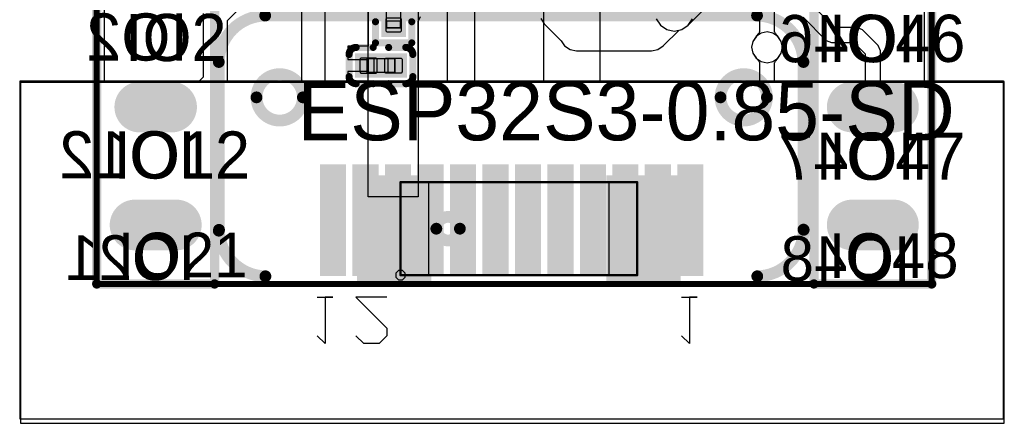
# Model space of a CAD drawing. Header units: millimetres. Extents: x 2.67 to 3.5, y 2 to 3.
# Tile 1 of 24: x 2.67 to 3.5, y 2 to 2.34. Entities that reach past the tile are written whole.
import ezdxf

# ---------------------------------------------------------------- set-up
doc = ezdxf.new("R2010")
doc.units = ezdxf.units.MM
doc.header["$MEASUREMENT"] = 0
for name, color, linetype in [('BottomLayer', 5, 'Continuous'), ('BottomOverlay', 54, 'Continuous'), ('BottomPaste', 16, 'Continuous'), ('BottomSolder', 6, 'Continuous'), ('ConnectLayer', 7, 'Continuous'), ('KeepOutLayer', 6, 'Continuous'), ('Mechanical15', 56, 'Continuous'), ('Mechanical4', 56, 'Continuous'), ('Mechanical5', 56, 'Continuous'), ('MidLayer1', 16, 'Continuous'), ('MidLayer2', 76, 'Continuous'), ('MultiLayer', 9, 'Continuous'), ('PadHoleLayer', 156, 'Continuous'), ('TopLayer', 1, 'Continuous'), ('TopOverlay', 2, 'Continuous'), ('TopPaste', 8, 'Continuous'), ('TopSolder', 216, 'Continuous')]:
    doc.layers.add(name, color=color, linetype=linetype)

# ---------------------------------------------------------------- blocks, each defined once
blk = doc.blocks.new('SIP6_B_11')
at = {"layer": 'BottomLayer', "const_width": 0.035}
for points in [[(0.0175, 0.1), (-0.0175, 0.1)], [(0.0175, 0), (-0.0175, 0)]]:
    blk.add_lwpolyline(points, dxfattribs=at)
at = {"layer": 'BottomLayer', "const_width": 0.0175}
for points in [[(-0.02625, 0.1, 1), (-0.00875, 0.1, 1)], [(0.00875, 0.1, 1), (0.02625, 0.1, 1)], [(-0.02625, 0, 1), (-0.00875, 0, 1)], [(0.00875, 0, 1), (0.02625, 0, 1)]]:
    blk.add_lwpolyline(points, format="xyb", close=True, dxfattribs=at)
at = {"layer": 'BottomSolder', "const_width": 0.043}
for points in [[(0.0175, 0.1), (-0.0175, 0.1)], [(0.0175, 0), (-0.0175, 0)]]:
    blk.add_lwpolyline(points, dxfattribs=at)
at = {"layer": 'BottomSolder', "const_width": 0.0215}
for points in [[(-0.02825, 0.1, 1), (-0.00675, 0.1, 1)], [(0.00675, 0.1, 1), (0.02825, 0.1, 1)], [(-0.02825, 0, 1), (-0.00675, 0, 1)], [(0.00675, 0, 1), (0.02825, 0, 1)]]:
    blk.add_lwpolyline(points, format="xyb", close=True, dxfattribs=at)
at = {"layer": 'MidLayer1', "const_width": 0.035}
for points in [[(0.0175, 0.1), (-0.0175, 0.1)], [(0.0175, 0), (-0.0175, 0)]]:
    blk.add_lwpolyline(points, dxfattribs=at)
at = {"layer": 'MidLayer1', "const_width": 0.0175}
for points in [[(-0.02625, 0.1, 1), (-0.00875, 0.1, 1)], [(0.00875, 0.1, 1), (0.02625, 0.1, 1)], [(-0.02625, 0, 1), (-0.00875, 0, 1)], [(0.00875, 0, 1), (0.02625, 0, 1)]]:
    blk.add_lwpolyline(points, format="xyb", close=True, dxfattribs=at)
at = {"layer": 'MidLayer2', "const_width": 0.035}
for points in [[(0.0175, 0.1), (-0.0175, 0.1)], [(0.0175, 0), (-0.0175, 0)]]:
    blk.add_lwpolyline(points, dxfattribs=at)
at = {"layer": 'MidLayer2', "const_width": 0.0175}
for points in [[(-0.02625, 0.1, 1), (-0.00875, 0.1, 1)], [(0.00875, 0.1, 1), (0.02625, 0.1, 1)], [(-0.02625, 0, 1), (-0.00875, 0, 1)], [(0.00875, 0, 1), (0.02625, 0, 1)]]:
    blk.add_lwpolyline(points, format="xyb", close=True, dxfattribs=at)
at = {"layer": 'MultiLayer', "const_width": 0.035}
for points in [[(0.0175, 0.1), (-0.0175, 0.1)], [(0.0175, 0), (-0.0175, 0)]]:
    blk.add_lwpolyline(points, dxfattribs=at)
at = {"layer": 'MultiLayer', "const_width": 0.0175}
for points in [[(-0.02625, 0.1, 1), (-0.00875, 0.1, 1)], [(0.00875, 0.1, 1), (0.02625, 0.1, 1)], [(-0.02625, 0, 1), (-0.00875, 0, 1)], [(0.00875, 0, 1), (0.02625, 0, 1)]]:
    blk.add_lwpolyline(points, format="xyb", close=True, dxfattribs=at)
at = {"layer": 'PadHoleLayer', "const_width": 0.0175}
for points in [[(-0.00875, 0.1, 1), (0.00875, 0.1, 1)], [(-0.00875, 0, 1), (0.00875, 0, 1)]]:
    blk.add_lwpolyline(points, format="xyb", close=True, dxfattribs=at)
at = {"layer": 'TopLayer', "const_width": 0.035}
for points in [[(0.0175, 0.1), (-0.0175, 0.1)], [(0.0175, 0), (-0.0175, 0)]]:
    blk.add_lwpolyline(points, dxfattribs=at)
at = {"layer": 'TopLayer', "const_width": 0.0175}
for points in [[(-0.02625, 0.1, 1), (-0.00875, 0.1, 1)], [(0.00875, 0.1, 1), (0.02625, 0.1, 1)], [(-0.02625, 0, 1), (-0.00875, 0, 1)], [(0.00875, 0, 1), (0.02625, 0, 1)]]:
    blk.add_lwpolyline(points, format="xyb", close=True, dxfattribs=at)
at = {"layer": 'TopOverlay', "const_width": 0.00787}
for points in [[(-0.05, -0.05), (-0.05, 0.55)], [(0.05, -0.05), (0.05, 0.55)], [(-0.05, -0.05), (0.05, -0.05)]]:
    blk.add_lwpolyline(points, dxfattribs=at)
at = {"layer": 'TopOverlay', "const_width": 0.00394}
for points in [[(-0.05197, -0.05, 1), (-0.04803, -0.05, 1)], [(-0.05197, -0.05, 1), (-0.04803, -0.05, 1)], [(0.04803, -0.05, 1), (0.05197, -0.05, 1)], [(0.04803, -0.05, 1), (0.05197, -0.05, 1)]]:
    blk.add_lwpolyline(points, format="xyb", close=True, dxfattribs=at)
at = {"layer": 'TopSolder', "const_width": 0.043}
for points in [[(0.0175, 0.1), (-0.0175, 0.1)], [(0.0175, 0), (-0.0175, 0)]]:
    blk.add_lwpolyline(points, dxfattribs=at)
at = {"layer": 'TopSolder', "const_width": 0.0215}
for points in [[(-0.02825, 0.1, 1), (-0.00675, 0.1, 1)], [(0.00675, 0.1, 1), (0.02825, 0.1, 1)], [(-0.02825, 0, 1), (-0.00675, 0, 1)], [(0.00675, 0, 1), (0.02825, 0, 1)]]:
    blk.add_lwpolyline(points, format="xyb", close=True, dxfattribs=at)
blk = doc.blocks.new('C0201_12')
at = {"layer": 'Mechanical4'}
for p, q in [((-0.01196, 0.00521), (0.01166, 0.00521)), ((-0.01196, -0.0066), (-0.01196, 0.00521)), ((0.01166, 0.00521), (0.01166, -0.0066)), ((0.01166, -0.0066), (-0.01196, -0.0066))]:
    blk.add_line(p, q, dxfattribs=at)
at = {"layer": 'Mechanical5'}
for p, q in [((-0.00606, 0.00521), (-0.01196, 0.00521)), ((-0.01196, 0.00521), (-0.01196, -0.0066)), ((-0.00606, -0.0066), (-0.00606, 0.00521)), ((0.00576, 0.00521), (0.01166, 0.00521)), ((0.00576, -0.0066), (0.00576, 0.00521)), ((0.01166, 0.00521), (0.01166, -0.0066)), ((-0.01196, -0.0066), (-0.00606, -0.0066)), ((0.01166, -0.0066), (0.00576, -0.0066))]:
    blk.add_line(p, q, dxfattribs=at)
at = {"layer": 'TopLayer'}
for points in [[(-0.0182, -0.00707), (-0.00369, -0.00707), (-0.0182, 0.00569), (-0.00369, 0.00569)], [(0.00339, -0.00707), (0.0179, -0.00707), (0.00339, 0.00569), (0.0179, 0.00569)]]:
    blk.add_solid(points, dxfattribs=at)
at = {"layer": 'TopOverlay', "const_width": 0.006}
for points in [[(-0.0272, 0.00869, -0.414214), (-0.0212, 0.01469)], [(0.0209, 0.01469, -0.414214), (0.0269, 0.00869)], [(-0.0212, -0.01607, -0.414214), (-0.0272, -0.01007)], [(0.0269, -0.01007, -0.414214), (0.0209, -0.01607)]]:
    blk.add_lwpolyline(points, format="xyb", dxfattribs=at)
for points in [[(-0.00669, 0.01469), (-0.0212, 0.01469)], [(0.0209, 0.01469), (0.00639, 0.01469)], [(-0.0272, 0.00869), (-0.0272, -0.01007)], [(0.0269, 0.00869), (0.0269, -0.01007)], [(-0.00669, -0.01607), (-0.0212, -0.01607)], [(0.0209, -0.01607), (0.00639, -0.01607)]]:
    blk.add_lwpolyline(points, dxfattribs=at)
at = {"layer": 'TopOverlay', "const_width": 0.003}
for points in [[(-0.0227, 0.01469, 1), (-0.0197, 0.01469, 1)], [(-0.0227, 0.01469, 1), (-0.0197, 0.01469, 1)], [(-0.00819, 0.01469, 1), (-0.00519, 0.01469, 1)], [(0.00489, 0.01469, 1), (0.00789, 0.01469, 1)], [(0.0194, 0.01469, 1), (0.0224, 0.01469, 1)], [(0.0194, 0.01469, 1), (0.0224, 0.01469, 1)], [(-0.0287, 0.00869, 1), (-0.0257, 0.00869, 1)], [(-0.0287, 0.00869, 1), (-0.0257, 0.00869, 1)], [(0.0254, 0.00869, 1), (0.0284, 0.00869, 1)], [(0.0254, 0.00869, 1), (0.0284, 0.00869, 1)], [(-0.0287, -0.01007, 1), (-0.0257, -0.01007, 1)], [(-0.0287, -0.01007, 1), (-0.0257, -0.01007, 1)], [(0.0254, -0.01007, 1), (0.0284, -0.01007, 1)], [(0.0254, -0.01007, 1), (0.0284, -0.01007, 1)], [(-0.0227, -0.01607, 1), (-0.0197, -0.01607, 1)], [(-0.0227, -0.01607, 1), (-0.0197, -0.01607, 1)], [(-0.00819, -0.01607, 1), (-0.00519, -0.01607, 1)], [(0.00489, -0.01607, 1), (0.00789, -0.01607, 1)], [(0.0194, -0.01607, 1), (0.0224, -0.01607, 1)], [(0.0194, -0.01607, 1), (0.0224, -0.01607, 1)]]:
    blk.add_lwpolyline(points, format="xyb", close=True, dxfattribs=at)
at = {"layer": 'TopPaste'}
for p, q in [((-0.0182, 0.00474), (-0.01725, 0.00569)), ((-0.0182, -0.00612), (-0.0182, 0.00474)), ((-0.01725, 0.00569), (-0.00428, 0.00569)), ((-0.00428, 0.00569), (-0.00334, 0.00474)), ((-0.00334, 0.00474), (-0.00334, -0.00612)), ((0.00398, 0.00569), (0.00304, 0.00474)), ((0.00304, 0.00474), (0.00304, -0.00612)), ((0.01695, 0.00569), (0.00398, 0.00569)), ((0.0179, 0.00474), (0.01695, 0.00569)), ((0.0179, -0.00612), (0.0179, 0.00474)), ((-0.01725, -0.00707), (-0.0182, -0.00612)), ((-0.00428, -0.00707), (-0.01725, -0.00707)), ((-0.00334, -0.00612), (-0.00428, -0.00707)), ((0.00304, -0.00612), (0.00398, -0.00707)), ((0.00398, -0.00707), (0.01695, -0.00707)), ((0.01695, -0.00707), (0.0179, -0.00612))]:
    blk.add_line(p, q, dxfattribs=at)
for points in [[(-0.0182, -0.00707), (-0.00369, -0.00707), (-0.0182, 0.00569), (-0.00369, 0.00569)], [(0.00339, -0.00707), (0.0179, -0.00707), (0.00339, 0.00569), (0.0179, 0.00569)]]:
    blk.add_solid(points, dxfattribs=at)
at = {"layer": 'TopSolder'}
for points in [[(-0.0222, -0.01107), (0.00031, -0.01107), (-0.0222, 0.00969), (0.00031, 0.00969)], [(-0.00061, -0.01107), (0.0219, -0.01107), (-0.00061, 0.00969), (0.0219, 0.00969)]]:
    blk.add_solid(points, dxfattribs=at)
blk = doc.blocks.new('0_85_____B_17')
at = {"layer": 'BottomLayer'}
for points in [[(-0.16076, -0.03334), (-0.14658, -0.03334), (-0.16076, 0.05327), (-0.14658, 0.05327)], [(-0.1332, -0.03334), (-0.11903, -0.03334), (-0.1332, 0.05327), (-0.11903, 0.05327)], [(-0.10564, -0.03334), (-0.09147, -0.03334), (-0.10564, 0.05327), (-0.09147, 0.05327)], [(-0.07808, -0.03334), (-0.06391, -0.03334), (-0.07808, 0.05327), (-0.06391, 0.05327)], [(-0.05052, -0.03334), (-0.03635, -0.03334), (-0.05052, 0.05327), (-0.03635, 0.05327)], [(-0.02296, -0.03334), (-0.00879, -0.03334), (-0.02296, 0.05327), (-0.00879, 0.05327)], [(0.0046, -0.03334), (0.01877, -0.03334), (0.0046, 0.05327), (0.01877, 0.05327)], [(0.03216, -0.03334), (0.04633, -0.03334), (0.03216, 0.05327), (0.04633, 0.05327)], [(0.05972, -0.03334), (0.07389, -0.03334), (0.05972, 0.05327), (0.07389, 0.05327)], [(0.08727, -0.03334), (0.10145, -0.03334), (0.08727, 0.05327), (0.10145, 0.05327)], [(0.11483, -0.03334), (0.12901, -0.03334), (0.11483, 0.05327), (0.12901, 0.05327)], [(0.14239, -0.03334), (0.15657, -0.03334), (0.14239, 0.05327), (0.15657, 0.05327)]]:
    blk.add_solid(points, dxfattribs=at)
at = {"layer": 'BottomOverlay'}
for p, q in [((-0.15282, 0.07531), (-0.15282, 0.11466)), ((-0.15282, 0.11466), (-0.14626, 0.1081)), ((0.10384, 0.10817), (0.1104, 0.11473)), ((0.1104, 0.11473), (0.12352, 0.11473)), ((0.12352, 0.11473), (0.13008, 0.10817)), ((0.15631, 0.07537), (0.15631, 0.11473)), ((0.15631, 0.11473), (0.16287, 0.10817)), ((0.10384, 0.10161), (0.10384, 0.10817)), ((0.13008, 0.07537), (0.10384, 0.10161)), ((-0.14626, 0.07531), (-0.15938, 0.07531)), ((-0.15938, 0.07531), (-0.15282, 0.07531)), ((0.10384, 0.07537), (0.13008, 0.07537)), ((0.16287, 0.07537), (0.14975, 0.07537)), ((0.14975, 0.07537), (0.15631, 0.07537))]:
    blk.add_line(p, q, dxfattribs=at)
at = {"layer": 'BottomOverlay', "const_width": 0.01}
for points in [[(-0.2498, 0.01824, -0.404824), (-0.21043, 0.05761)], [(0.20689, 0.05761, -0.404824), (0.24626, 0.01824)], [(-0.21023, -0.16347, -0.404824), (-0.2496, -0.1241)], [(0.24646, -0.1241, -0.404824), (0.20709, -0.16347)]]:
    blk.add_lwpolyline(points, format="xyb", dxfattribs=at)
at = {"layer": 'BottomOverlay'}
for points, const_width in [([(-0.21293, 0.05761, 1), (-0.20793, 0.05761, 1)], 0.005), ([(0.20439, 0.05761, 1), (0.20939, 0.05761, 1)], 0.005), ([(-0.2523, 0.01824, 1), (-0.2473, 0.01824, 1)], 0.005), ([(-0.2521, 0.01803, 1), (-0.2471, 0.01803, 1)], 0.005), ([(0.24376, 0.01824, 1), (0.24876, 0.01824, 1)], 0.005), ([(0.24396, 0.01894, 1), (0.24896, 0.01894, 1)], 0.005), ([(-0.17926, -0.09412, 1), (-0.21863, -0.09412, 1)], 0.01), ([(0.21444, -0.09412, 1), (0.17507, -0.09412, 1)], 0.01), ([(-0.22113, -0.09412, 1), (-0.21613, -0.09412, 1)], 0.005), ([(-0.18176, -0.09412, 1), (-0.17676, -0.09412, 1)], 0.005), ([(0.17257, -0.09412, 1), (0.17757, -0.09412, 1)], 0.005), ([(0.21194, -0.09412, 1), (0.21694, -0.09412, 1)], 0.005), ([(-0.2521, -0.1241, 1), (-0.2471, -0.1241, 1)], 0.005), ([(-0.2521, -0.1241, 1), (-0.2471, -0.1241, 1)], 0.005), ([(0.24396, -0.1241, 1), (0.24896, -0.1241, 1)], 0.005), ([(0.24396, -0.1241, 1), (0.24896, -0.1241, 1)], 0.005), ([(-0.21273, -0.16347, 1), (-0.20773, -0.16347, 1)], 0.005), ([(-0.21273, -0.16347, 1), (-0.20773, -0.16347, 1)], 0.005), ([(0.20459, -0.16347, 1), (0.20959, -0.16347, 1)], 0.005), ([(0.20459, -0.16347, 1), (0.20959, -0.16347, 1)], 0.005)]:
    blk.add_lwpolyline(points, format="xyb", close=True, dxfattribs=dict(at, const_width=const_width))
at = {"layer": 'BottomOverlay', "const_width": 0.01}
for points in [[(-0.2496, 0.01803), (-0.2496, -0.1241)], [(0.24646, 0.01894), (0.24646, -0.1241)], [(0.20709, -0.16347), (-0.21023, -0.16347)]]:
    blk.add_lwpolyline(points, dxfattribs=at)
at = {"layer": 'BottomPaste'}
for points in [[(-0.16076, -0.03334), (-0.14658, -0.03334), (-0.16076, 0.05327), (-0.14658, 0.05327)], [(-0.1332, -0.03334), (-0.11903, -0.03334), (-0.1332, 0.05327), (-0.11903, 0.05327)], [(-0.10564, -0.03334), (-0.09147, -0.03334), (-0.10564, 0.05327), (-0.09147, 0.05327)], [(-0.07808, -0.03334), (-0.06391, -0.03334), (-0.07808, 0.05327), (-0.06391, 0.05327)], [(-0.05052, -0.03334), (-0.03635, -0.03334), (-0.05052, 0.05327), (-0.03635, 0.05327)], [(-0.02296, -0.03334), (-0.00879, -0.03334), (-0.02296, 0.05327), (-0.00879, 0.05327)], [(0.0046, -0.03334), (0.01877, -0.03334), (0.0046, 0.05327), (0.01877, 0.05327)], [(0.03216, -0.03334), (0.04633, -0.03334), (0.03216, 0.05327), (0.04633, 0.05327)], [(0.05972, -0.03334), (0.07389, -0.03334), (0.05972, 0.05327), (0.07389, 0.05327)], [(0.08727, -0.03334), (0.10145, -0.03334), (0.08727, 0.05327), (0.10145, 0.05327)], [(0.11483, -0.03334), (0.12901, -0.03334), (0.11483, 0.05327), (0.12901, 0.05327)], [(0.14239, -0.03334), (0.15657, -0.03334), (0.14239, 0.05327), (0.15657, 0.05327)]]:
    blk.add_solid(points, dxfattribs=at)
at = {"layer": 'BottomSolder'}
for points in [[(-0.16476, -0.03734), (-0.14258, -0.03734), (-0.16476, 0.05727), (-0.14258, 0.05727)], [(-0.1372, -0.03734), (-0.11503, -0.03734), (-0.1372, 0.05727), (-0.11503, 0.05727)], [(-0.10964, -0.03734), (-0.08747, -0.03734), (-0.10964, 0.05727), (-0.08747, 0.05727)], [(-0.08208, -0.03734), (-0.05991, -0.03734), (-0.08208, 0.05727), (-0.05991, 0.05727)], [(-0.05452, -0.03734), (-0.03235, -0.03734), (-0.05452, 0.05727), (-0.03235, 0.05727)], [(-0.02696, -0.03734), (-0.00479, -0.03734), (-0.02696, 0.05727), (-0.00479, 0.05727)], [(0.0006, -0.03734), (0.02277, -0.03734), (0.0006, 0.05727), (0.02277, 0.05727)], [(0.02816, -0.03734), (0.05033, -0.03734), (0.02816, 0.05727), (0.05033, 0.05727)], [(0.05572, -0.03734), (0.07789, -0.03734), (0.05572, 0.05727), (0.07789, 0.05727)], [(0.08327, -0.03734), (0.10545, -0.03734), (0.08327, 0.05727), (0.10545, 0.05727)], [(0.11083, -0.03734), (0.13301, -0.03734), (0.11083, 0.05727), (0.13301, 0.05727)], [(0.13839, -0.03734), (0.16057, -0.03734), (0.13839, 0.05727), (0.16057, 0.05727)]]:
    blk.add_solid(points, dxfattribs=at)
blk = doc.blocks.new('SIP6_B_18')
at = {"layer": 'BottomLayer', "const_width": 0.035}
for points in [[(0.0175, 0.5), (-0.0175, 0.5)], [(0.0135, 0.4), (-0.0135, 0.4)]]:
    blk.add_lwpolyline(points, dxfattribs=at)
at = {"layer": 'BottomLayer', "const_width": 0.0175}
for points in [[(-0.02625, 0.5, 1), (-0.00875, 0.5, 1)], [(0.00875, 0.5, 1), (0.02625, 0.5, 1)], [(-0.02225, 0.4, 1), (-0.00475, 0.4, 1)], [(0.00475, 0.4, 1), (0.02225, 0.4, 1)]]:
    blk.add_lwpolyline(points, format="xyb", close=True, dxfattribs=at)
at = {"layer": 'BottomSolder', "const_width": 0.043}
for points in [[(0.0175, 0.5), (-0.0175, 0.5)], [(0.0135, 0.4), (-0.0135, 0.4)]]:
    blk.add_lwpolyline(points, dxfattribs=at)
at = {"layer": 'BottomSolder', "const_width": 0.0215}
for points in [[(-0.02825, 0.5, 1), (-0.00675, 0.5, 1)], [(0.00675, 0.5, 1), (0.02825, 0.5, 1)], [(-0.02425, 0.4, 1), (-0.00275, 0.4, 1)], [(0.00275, 0.4, 1), (0.02425, 0.4, 1)]]:
    blk.add_lwpolyline(points, format="xyb", close=True, dxfattribs=at)
at = {"layer": 'MidLayer1', "const_width": 0.035}
for points in [[(0.0175, 0.5), (-0.0175, 0.5)], [(0.0135, 0.4), (-0.0135, 0.4)]]:
    blk.add_lwpolyline(points, dxfattribs=at)
at = {"layer": 'MidLayer1', "const_width": 0.0175}
for points in [[(-0.02625, 0.5, 1), (-0.00875, 0.5, 1)], [(0.00875, 0.5, 1), (0.02625, 0.5, 1)], [(-0.02225, 0.4, 1), (-0.00475, 0.4, 1)], [(0.00475, 0.4, 1), (0.02225, 0.4, 1)]]:
    blk.add_lwpolyline(points, format="xyb", close=True, dxfattribs=at)
at = {"layer": 'MidLayer2', "const_width": 0.035}
for points in [[(0.0175, 0.5), (-0.0175, 0.5)], [(0.0135, 0.4), (-0.0135, 0.4)]]:
    blk.add_lwpolyline(points, dxfattribs=at)
at = {"layer": 'MidLayer2', "const_width": 0.0175}
for points in [[(-0.02625, 0.5, 1), (-0.00875, 0.5, 1)], [(0.00875, 0.5, 1), (0.02625, 0.5, 1)], [(-0.02225, 0.4, 1), (-0.00475, 0.4, 1)], [(0.00475, 0.4, 1), (0.02225, 0.4, 1)]]:
    blk.add_lwpolyline(points, format="xyb", close=True, dxfattribs=at)
at = {"layer": 'MultiLayer', "const_width": 0.035}
for points in [[(0.0175, 0.5), (-0.0175, 0.5)], [(0.0135, 0.4), (-0.0135, 0.4)]]:
    blk.add_lwpolyline(points, dxfattribs=at)
at = {"layer": 'MultiLayer', "const_width": 0.0175}
for points in [[(-0.02625, 0.5, 1), (-0.00875, 0.5, 1)], [(0.00875, 0.5, 1), (0.02625, 0.5, 1)], [(-0.02225, 0.4, 1), (-0.00475, 0.4, 1)], [(0.00475, 0.4, 1), (0.02225, 0.4, 1)]]:
    blk.add_lwpolyline(points, format="xyb", close=True, dxfattribs=at)
at = {"layer": 'PadHoleLayer', "const_width": 0.0175}
for points in [[(-0.00875, 0.5, 1), (0.00875, 0.5, 1)], [(-0.00875, 0.4, 1), (0.00875, 0.4, 1)]]:
    blk.add_lwpolyline(points, format="xyb", close=True, dxfattribs=at)
at = {"layer": 'TopLayer', "const_width": 0.035}
for points in [[(0.0175, 0.5), (-0.0175, 0.5)], [(0.0135, 0.4), (-0.0135, 0.4)]]:
    blk.add_lwpolyline(points, dxfattribs=at)
at = {"layer": 'TopLayer', "const_width": 0.0175}
for points in [[(-0.02625, 0.5, 1), (-0.00875, 0.5, 1)], [(0.00875, 0.5, 1), (0.02625, 0.5, 1)], [(-0.02225, 0.4, 1), (-0.00475, 0.4, 1)], [(0.00475, 0.4, 1), (0.02225, 0.4, 1)]]:
    blk.add_lwpolyline(points, format="xyb", close=True, dxfattribs=at)
at = {"layer": 'TopOverlay', "const_width": 0.00787}
for points in [[(0.05, 0.55), (-0.05, 0.55)], [(-0.05, 0.55), (-0.05, -0.05)], [(0.05, 0.55), (0.05, -0.05)]]:
    blk.add_lwpolyline(points, dxfattribs=at)
at = {"layer": 'TopOverlay', "const_width": 0.00394}
for points in [[(-0.05197, 0.55, 1), (-0.04803, 0.55, 1)], [(-0.05197, 0.55, 1), (-0.04803, 0.55, 1)], [(0.04803, 0.55, 1), (0.05197, 0.55, 1)], [(0.04803, 0.55, 1), (0.05197, 0.55, 1)]]:
    blk.add_lwpolyline(points, format="xyb", close=True, dxfattribs=at)
at = {"layer": 'TopSolder', "const_width": 0.043}
for points in [[(0.0175, 0.5), (-0.0175, 0.5)], [(0.0135, 0.4), (-0.0135, 0.4)]]:
    blk.add_lwpolyline(points, dxfattribs=at)
at = {"layer": 'TopSolder', "const_width": 0.0215}
for points in [[(-0.02825, 0.5, 1), (-0.00675, 0.5, 1)], [(0.00675, 0.5, 1), (0.02825, 0.5, 1)], [(-0.02425, 0.4, 1), (-0.00275, 0.4, 1)], [(0.00275, 0.4, 1), (0.02425, 0.4, 1)]]:
    blk.add_lwpolyline(points, format="xyb", close=True, dxfattribs=at)
blk = doc.blocks.new('R0201_19')
at = {"layer": 'Mechanical15', "const_width": 0.0001}
blk.add_lwpolyline([(0.01665, -0.004), (0.01465, -0.006)], dxfattribs=at)
at = {"layer": 'Mechanical15', "const_width": 0.00005}
for points in [[(0.01462, -0.006, 1), (0.01467, -0.006, 1)], [(0.01662, -0.004, 1), (0.01667, -0.004, 1)]]:
    blk.add_lwpolyline(points, format="xyb", close=True, dxfattribs=at)
at = {"layer": 'Mechanical4'}
for p, q in [((-0.01111, 0.00591), (0.01252, 0.00591)), ((-0.01111, -0.0059), (-0.01111, 0.00591)), ((0.01252, 0.00591), (0.01252, -0.0059)), ((0.01252, -0.0059), (-0.01111, -0.0059))]:
    blk.add_line(p, q, dxfattribs=at)
at = {"layer": 'Mechanical5'}
for p, q in [((-0.0052, 0.00591), (-0.01111, 0.00591)), ((-0.01111, 0.00591), (-0.01111, -0.0059)), ((-0.0052, -0.0059), (-0.0052, 0.00591)), ((0.00661, 0.00591), (0.01252, 0.00591)), ((0.00661, -0.0059), (0.00661, 0.00591)), ((0.01252, 0.00591), (0.01252, -0.0059)), ((-0.01111, -0.0059), (-0.0052, -0.0059)), ((0.01252, -0.0059), (0.00661, -0.0059))]:
    blk.add_line(p, q, dxfattribs=at)
at = {"layer": 'TopLayer'}
for points in [[(-0.01477, -0.00638), (-0.00284, -0.00638), (-0.01477, 0.00638), (-0.00284, 0.00638)], [(0.00425, -0.00638), (0.01618, -0.00638), (0.00425, 0.00638), (0.01618, 0.00638)]]:
    blk.add_solid(points, dxfattribs=at)
at = {"layer": 'TopOverlay', "const_width": 0.006}
for points in [[(-0.02377, 0.01538), (-0.02377, -0.01538)], [(-0.02377, 0.01538), (-0.00584, 0.01538)], [(0.00725, 0.01538), (0.02518, 0.01538)], [(0.02518, 0.01538), (0.02518, -0.01538)], [(-0.02377, -0.01538), (-0.00584, -0.01538)], [(0.00725, -0.01538), (0.02518, -0.01538)]]:
    blk.add_lwpolyline(points, dxfattribs=at)
at = {"layer": 'TopOverlay', "const_width": 0.003}
for points in [[(-0.02527, 0.01538, 1), (-0.02227, 0.01538, 1)], [(-0.02527, 0.01538, 1), (-0.02227, 0.01538, 1)], [(-0.00734, 0.01538, 1), (-0.00434, 0.01538, 1)], [(0.00575, 0.01538, 1), (0.00875, 0.01538, 1)], [(0.02368, 0.01538, 1), (0.02668, 0.01538, 1)], [(0.02368, 0.01538, 1), (0.02668, 0.01538, 1)], [(-0.02527, -0.01538, 1), (-0.02227, -0.01538, 1)], [(-0.02527, -0.01538, 1), (-0.02227, -0.01538, 1)], [(-0.00734, -0.01538, 1), (-0.00434, -0.01538, 1)], [(0.00575, -0.01538, 1), (0.00875, -0.01538, 1)], [(0.02368, -0.01538, 1), (0.02668, -0.01538, 1)], [(0.02368, -0.01538, 1), (0.02668, -0.01538, 1)]]:
    blk.add_lwpolyline(points, format="xyb", close=True, dxfattribs=at)
at = {"layer": 'TopPaste'}
for p, q in [((-0.01477, 0.00543), (-0.01383, 0.00638)), ((-0.01477, -0.00543), (-0.01477, 0.00543)), ((-0.01383, 0.00638), (-0.00343, 0.00638)), ((-0.00343, 0.00638), (-0.00248, 0.00543)), ((-0.00248, 0.00543), (-0.00248, -0.00543)), ((0.00484, 0.00638), (0.00389, 0.00543)), ((0.00389, 0.00543), (0.00389, -0.00543)), ((0.01524, 0.00638), (0.00484, 0.00638)), ((0.01618, 0.00543), (0.01524, 0.00638)), ((0.01618, -0.00543), (0.01618, 0.00543)), ((-0.01383, -0.00638), (-0.01477, -0.00543)), ((-0.00343, -0.00638), (-0.01383, -0.00638)), ((-0.00248, -0.00543), (-0.00343, -0.00638)), ((0.00389, -0.00543), (0.00484, -0.00638)), ((0.00484, -0.00638), (0.01524, -0.00638)), ((0.01524, -0.00638), (0.01618, -0.00543))]:
    blk.add_line(p, q, dxfattribs=at)
for points in [[(-0.01477, -0.00638), (-0.00284, -0.00638), (-0.01477, 0.00638), (-0.00284, 0.00638)], [(0.00425, -0.00638), (0.01618, -0.00638), (0.00425, 0.00638), (0.01618, 0.00638)]]:
    blk.add_solid(points, dxfattribs=at)
at = {"layer": 'TopSolder'}
for points in [[(-0.01877, -0.01038), (0.00116, -0.01038), (-0.01877, 0.01038), (0.00116, 0.01038)], [(0.00025, -0.01038), (0.02018, -0.01038), (0.00025, 0.01038), (0.02018, 0.01038)]]:
    blk.add_solid(points, dxfattribs=at)
blk = doc.blocks.new('ANT_________28')
at = {"layer": 'Mechanical15'}
for p, q in [((-0.10497, 0.04406), (-0.10497, 0.04406)), ((-0.10497, 0.04406), (-0.08135, 0.04406)), ((-0.10497, -0.03468), (-0.10497, 0.04406)), ((-0.08135, 0.04406), (-0.08135, -0.03468)), ((0.0722, -0.03468), (0.0722, 0.04406)), ((0.0722, 0.04406), (0.09582, 0.04406)), ((0.09582, 0.04406), (0.09582, -0.03468)), ((-0.1066, -0.03074), (-0.10891, -0.03305)), ((-0.10891, -0.03305), (-0.10891, -0.03468)), ((-0.10334, -0.03074), (-0.1066, -0.03074)), ((-0.10103, -0.03305), (-0.10334, -0.03074)), ((-0.10103, -0.03468), (-0.10103, -0.03305)), ((-0.10891, -0.03468), (-0.10891, -0.03631)), ((-0.10891, -0.03631), (-0.1066, -0.03862)), ((-0.1066, -0.03862), (-0.10334, -0.03862)), ((-0.08135, -0.03468), (-0.10497, -0.03468)), ((-0.10334, -0.03862), (-0.10103, -0.03631)), ((-0.10103, -0.03468), (-0.10103, -0.03468)), ((-0.10103, -0.03631), (-0.10103, -0.03468)), ((0.09582, -0.03468), (0.0722, -0.03468)), ((0.09582, -0.03468), (0.09582, -0.03468))]:
    blk.add_line(p, q, dxfattribs=at)
at = {"layer": 'Mechanical15', "const_width": 0.002}
for points in [[(-0.10497, -0.03468), (-0.10497, 0.04406)], [(-0.10497, 0.04406), (0.09582, 0.04406)], [(0.09582, -0.03468), (0.09582, 0.04406)], [(-0.10497, -0.03468), (0.09582, -0.03468)]]:
    blk.add_lwpolyline(points, dxfattribs=at)
at = {"layer": 'Mechanical15', "const_width": 0.001}
for points in [[(-0.10547, 0.04406, 1), (-0.10447, 0.04406, 1)], [(-0.10547, 0.04406, 1), (-0.10447, 0.04406, 1)], [(0.09532, 0.04406, 1), (0.09632, 0.04406, 1)], [(0.09532, 0.04406, 1), (0.09632, 0.04406, 1)], [(-0.10547, -0.03468, 1), (-0.10447, -0.03468, 1)], [(-0.10547, -0.03468, 1), (-0.10447, -0.03468, 1)], [(0.09532, -0.03468, 1), (0.09632, -0.03468, 1)], [(0.09532, -0.03468, 1), (0.09632, -0.03468, 1)]]:
    blk.add_lwpolyline(points, format="xyb", close=True, dxfattribs=at)
at = {"layer": 'TopLayer'}
for points in [[(-0.14001, -0.03862), (-0.08095, -0.03862), (-0.14001, 0.048), (-0.08095, 0.048)], [(0.0718, -0.03862), (0.13086, -0.03862), (0.0718, 0.048), (0.13086, 0.048)]]:
    blk.add_solid(points, dxfattribs=at)
at = {"layer": 'TopOverlay'}
for points, const_width in [([(-0.05458, 0.00469, 1), (-0.07458, 0.00469, 1)], 0.01), ([(-0.07708, 0.00469, 1), (-0.07208, 0.00469, 1)], 0.005), ([(-0.05708, 0.00469, 1), (-0.05208, 0.00469, 1)], 0.005)]:
    blk.add_lwpolyline(points, format="xyb", close=True, dxfattribs=dict(at, const_width=const_width))
at = {"layer": 'TopPaste'}
for points in [[(-0.14001, -0.03862), (-0.08095, -0.03862), (-0.14001, 0.048), (-0.08095, 0.048)], [(0.0718, -0.03862), (0.13086, -0.03862), (0.0718, 0.048), (0.13086, 0.048)]]:
    blk.add_solid(points, dxfattribs=at)
at = {"layer": 'TopSolder'}
for points in [[(-0.14201, -0.04062), (-0.07895, -0.04062), (-0.14201, 0.05), (-0.07895, 0.05)], [(0.0698, -0.04062), (0.13286, -0.04062), (0.0698, 0.05), (0.13286, 0.05)]]:
    blk.add_solid(points, dxfattribs=at)

msp = doc.modelspace()

# ---------------------------------------------------------------- linework, layer by layer
at = {"layer": 'BottomLayer'}
for p, q in [((2.66619, 2.28524), (2.66619, 1.99884)), ((3.50083, 2.28524), (2.66619, 2.28524)), ((3.50083, 1.99884), (3.50083, 2.28524)), ((2.66619, 1.99884), (3.50083, 1.99884))]:
    msp.add_line(p, q, dxfattribs=at)
at = {"layer": 'ConnectLayer'}
for p, q in [((3.43346, 2.93385), (3.43346, 2.28466)), ((3.43346, 2.93385), (3.43346, 2.28503)), ((3.43346, 2.93385), (3.43346, 2.28407)), ((3.43346, 2.72402), (3.43346, 2.28524)), ((2.73813, 2.28524), (2.73813, 2.55059)), ((2.73813, 2.28466), (2.73813, 2.55059)), ((2.73813, 2.28503), (2.73813, 2.55059)), ((2.73813, 2.28407), (2.73813, 2.55059)), ((2.84251, 2.33673), (2.94517, 2.43939)), ((3.15874, 2.28524), (3.15874, 2.4423)), ((3.11072, 2.4058), (3.11072, 2.28524)), ((3.30669, 2.32706), (3.30669, 2.39443)), ((3.23345, 2.33265), (3.28922, 2.38842)), ((3.29384, 2.3865), (3.29384, 2.32706)), ((2.92542, 2.28524), (2.92542, 2.37068)), ((2.9619, 2.37017), (2.9619, 2.31482)), ((2.90515, 2.36036), (2.90515, 2.28524)), ((3.02898, 2.36069), (3.02898, 2.28524)), ((3.0523, 2.28524), (3.0523, 2.36069)), ((2.82186, 2.34264), (2.82186, 2.28855)), ((3.00427, 2.33579), (3.00637, 2.33992)), ((3.33086, 2.33942), (3.35046, 2.31982)), ((3.35763, 2.33073), (3.34177, 2.34659)), ((2.84251, 2.28407), (2.84251, 2.33673)), ((3.00427, 2.28503), (3.00427, 2.33579)), ((3.10825, 2.33822), (3.11111, 2.33394)), ((3.11111, 2.33394), (3.12566, 2.31939)), ((3.20612, 2.33809), (3.20975, 2.33265)), ((3.20612, 2.33809), (3.20975, 2.33265)), ((3.20612, 2.33809), (3.20975, 2.33265)), ((3.20975, 2.33265), (3.21519, 2.32902)), ((3.20975, 2.33265), (3.21519, 2.32902)), ((3.20975, 2.33265), (3.21519, 2.32902)), ((3.22801, 2.32902), (3.23345, 2.33265)), ((3.22801, 2.32902), (3.23345, 2.33265)), ((3.22801, 2.32902), (3.23345, 2.33265)), ((3.22801, 2.32902), (3.23345, 2.33265)), ((3.23345, 2.33265), (3.23708, 2.33809)), ((3.23345, 2.33265), (3.23708, 2.33809)), ((3.23345, 2.33265), (3.23708, 2.33809)), ((3.37661, 2.33073), (3.35763, 2.33073)), ((3.38113, 2.32886), (3.37661, 2.33073)), ((3.21224, 2.31505), (3.22577, 2.32857)), ((3.21519, 2.32902), (3.2216, 2.32774)), ((3.21519, 2.32902), (3.2216, 2.32774)), ((3.21519, 2.32902), (3.2216, 2.32774)), ((3.2216, 2.32774), (3.22801, 2.32902)), ((3.2216, 2.32774), (3.22801, 2.32902)), ((3.2216, 2.32774), (3.22801, 2.32902)), ((3.22577, 2.32857), (3.22801, 2.32902)), ((3.29104, 2.32314), (3.28821, 2.31891)), ((3.29104, 2.32314), (3.28821, 2.31891)), ((3.29104, 2.32314), (3.28821, 2.31891)), ((3.2909, 2.32293), (3.28821, 2.31891)), ((3.29101, 2.32322), (3.2909, 2.32293)), ((3.2917, 2.32393), (3.29101, 2.32322)), ((3.29527, 2.32597), (3.29104, 2.32314)), ((3.29527, 2.32597), (3.29104, 2.32314)), ((3.29527, 2.32597), (3.29104, 2.32314)), ((3.29282, 2.32526), (3.2917, 2.32393)), ((3.29318, 2.32576), (3.29282, 2.32526)), ((3.29348, 2.32626), (3.29318, 2.32576)), ((3.2937, 2.3267), (3.29348, 2.32626)), ((3.29384, 2.32706), (3.2937, 2.3267)), ((3.30026, 2.32697), (3.29527, 2.32597)), ((3.30026, 2.32697), (3.29527, 2.32597)), ((3.30026, 2.32697), (3.29527, 2.32597)), ((3.30526, 2.32597), (3.30026, 2.32697)), ((3.30526, 2.32597), (3.30026, 2.32697)), ((3.30526, 2.32597), (3.30026, 2.32697)), ((3.30949, 2.32314), (3.30526, 2.32597)), ((3.30949, 2.32314), (3.30526, 2.32597)), ((3.30949, 2.32314), (3.30526, 2.32597)), ((3.30683, 2.32671), (3.30669, 2.32706)), ((3.30705, 2.32626), (3.30683, 2.32671)), ((3.30735, 2.32576), (3.30705, 2.32626)), ((3.30774, 2.32521), (3.30735, 2.32576)), ((3.30822, 2.32461), (3.30774, 2.32521)), ((3.30879, 2.32397), (3.30822, 2.32461)), ((3.30951, 2.32322), (3.30879, 2.32397)), ((3.31232, 2.31891), (3.30949, 2.32314)), ((3.31232, 2.31891), (3.30949, 2.32314)), ((3.31232, 2.31891), (3.30949, 2.32314)), ((3.30963, 2.32293), (3.30951, 2.32322)), ((3.31232, 2.31891), (3.30963, 2.32293)), ((3.39454, 2.31545), (3.38113, 2.32886)), ((2.9619, 2.31482), (2.94464, 2.31482)), ((2.94464, 2.31482), (2.94464, 2.30345)), ((3.12566, 2.31939), (3.12856, 2.31505)), ((3.12856, 2.31505), (3.13317, 2.31197)), ((3.20763, 2.31197), (3.21224, 2.31505)), ((3.28821, 2.31891), (3.28722, 2.31392)), ((3.28821, 2.31891), (3.28722, 2.31392)), ((3.28821, 2.31891), (3.28722, 2.31392)), ((3.28821, 2.31891), (3.28722, 2.31392)), ((3.31331, 2.31392), (3.31232, 2.31891)), ((3.31331, 2.31392), (3.31232, 2.31891)), ((3.31331, 2.31392), (3.31232, 2.31891)), ((3.31331, 2.31392), (3.31232, 2.31891)), ((3.35046, 2.31982), (3.35498, 2.31795)), ((3.35498, 2.31795), (3.37397, 2.31795)), ((3.37397, 2.31795), (3.38363, 2.30828)), ((3.39642, 2.31093), (3.39454, 2.31545)), ((3.13317, 2.31197), (3.13861, 2.31088)), ((3.13861, 2.31088), (3.16332, 2.31088)), ((3.16332, 2.31088), (3.16344, 2.31083)), ((3.16344, 2.31083), (3.16356, 2.31088)), ((3.16356, 2.31088), (3.1638, 2.31088)), ((3.1638, 2.31088), (3.1639, 2.31086)), ((3.1639, 2.31086), (3.16395, 2.31088)), ((3.16395, 2.31088), (3.20219, 2.31088)), ((3.20219, 2.31088), (3.20763, 2.31197)), ((3.28722, 2.31392), (3.28821, 2.30893)), ((3.28722, 2.31392), (3.28821, 2.30893)), ((3.28722, 2.31392), (3.28821, 2.30893)), ((3.28722, 2.31392), (3.28821, 2.30893)), ((3.28821, 2.30893), (3.2909, 2.3049)), ((3.28821, 2.30893), (3.29104, 2.3047)), ((3.28821, 2.30893), (3.29104, 2.3047)), ((3.28821, 2.30893), (3.29104, 2.3047)), ((3.30949, 2.3047), (3.31232, 2.30893)), ((3.30949, 2.3047), (3.31232, 2.30893)), ((3.30949, 2.3047), (3.31232, 2.30893)), ((3.30963, 2.3049), (3.31232, 2.30893)), ((3.31232, 2.30893), (3.31331, 2.31392)), ((3.31232, 2.30893), (3.31331, 2.31392)), ((3.31232, 2.30893), (3.31331, 2.31392)), ((3.31232, 2.30893), (3.31331, 2.31392)), ((3.38363, 2.30828), (3.38363, 2.2851)), ((3.39642, 2.2851), (3.39642, 2.31093)), ((2.94464, 2.30345), (2.96189, 2.30345)), ((2.96189, 2.30345), (2.96189, 2.29345)), ((3.2909, 2.3049), (3.29102, 2.30462)), ((3.29102, 2.30462), (3.29175, 2.30387)), ((3.29104, 2.3047), (3.29527, 2.30187)), ((3.29104, 2.3047), (3.29527, 2.30187)), ((3.29104, 2.3047), (3.29527, 2.30187)), ((3.29175, 2.30387), (3.29233, 2.30322)), ((3.29233, 2.30322), (3.29281, 2.30261)), ((3.29281, 2.30261), (3.2932, 2.30205)), ((3.2932, 2.30205), (3.29351, 2.30155)), ((3.29351, 2.30155), (3.29373, 2.30111)), ((3.29373, 2.30111), (3.29387, 2.30075)), ((3.29387, 2.30075), (3.29387, 2.28524)), ((3.29527, 2.30187), (3.30026, 2.30087)), ((3.29527, 2.30187), (3.30026, 2.30087)), ((3.29527, 2.30187), (3.30026, 2.30087)), ((3.30026, 2.30087), (3.30526, 2.30187)), ((3.30026, 2.30087), (3.30526, 2.30187)), ((3.30026, 2.30087), (3.30526, 2.30187)), ((3.30526, 2.30187), (3.30949, 2.3047)), ((3.30526, 2.30187), (3.30949, 2.3047)), ((3.30526, 2.30187), (3.30949, 2.3047)), ((3.30666, 2.30075), (3.3068, 2.3011)), ((3.30666, 2.28524), (3.30666, 2.30075)), ((3.3068, 2.3011), (3.30702, 2.30155)), ((3.30702, 2.30155), (3.30733, 2.30205)), ((3.30733, 2.30205), (3.30769, 2.30256)), ((3.30769, 2.30256), (3.30882, 2.3039)), ((3.30882, 2.3039), (3.30951, 2.30462)), ((3.30951, 2.30462), (3.30963, 2.3049)), ((2.96189, 2.29345), (2.94464, 2.29345)), ((2.94464, 2.29345), (2.94464, 2.28503)), ((2.90515, 2.28524), (2.73813, 2.28524)), ((2.76773, 2.28503), (2.73813, 2.28503)), ((2.76585, 2.28466), (2.73813, 2.28466)), ((2.76292, 2.28407), (2.73813, 2.28407)), ((2.76807, 2.2851), (2.76292, 2.28407)), ((2.76807, 2.2851), (2.76585, 2.28466)), ((2.76807, 2.2851), (2.76773, 2.28503)), ((2.79507, 2.2851), (2.76807, 2.2851)), ((2.79507, 2.2851), (2.76807, 2.2851)), ((2.79507, 2.2851), (2.76807, 2.2851)), ((2.79729, 2.28466), (2.79507, 2.2851)), ((2.79541, 2.28503), (2.79507, 2.2851)), ((2.80022, 2.28407), (2.79507, 2.2851)), ((2.94464, 2.28503), (2.79541, 2.28503)), ((3.3703, 2.28466), (2.79729, 2.28466)), ((2.81738, 2.28407), (2.80022, 2.28407)), ((2.82186, 2.28855), (2.81738, 2.28407)), ((3.36738, 2.28407), (2.84251, 2.28407)), ((3.02898, 2.28524), (2.92542, 2.28524)), ((3.37218, 2.28503), (3.00427, 2.28503)), ((3.11072, 2.28524), (3.0523, 2.28524)), ((3.29387, 2.28524), (3.15874, 2.28524)), ((3.43346, 2.28524), (3.30666, 2.28524)), ((3.37252, 2.2851), (3.36738, 2.28407)), ((3.37252, 2.2851), (3.3703, 2.28466)), ((3.37252, 2.2851), (3.37218, 2.28503)), ((3.40752, 2.2851), (3.37252, 2.2851)), ((3.38363, 2.2851), (3.37252, 2.2851)), ((3.40752, 2.2851), (3.37252, 2.2851)), ((3.40752, 2.2851), (3.39642, 2.2851)), ((3.40975, 2.28466), (3.40752, 2.2851)), ((3.40787, 2.28503), (3.40752, 2.2851)), ((3.41267, 2.28407), (3.40752, 2.2851)), ((3.43346, 2.28503), (3.40787, 2.28503)), ((3.43346, 2.28466), (3.40975, 2.28466)), ((3.43346, 2.28407), (3.41267, 2.28407))]:
    msp.add_line(p, q, dxfattribs=at)
at = {"layer": 'KeepOutLayer', "const_width": 0.005}
for points in [[(2.73157, 2.11324), (2.73157, 2.94)], [(3.44002, 2.11324), (3.44002, 2.94)], [(2.73157, 2.11324), (3.44002, 2.11324)]]:
    msp.add_lwpolyline(points, dxfattribs=at)
at = {"layer": 'KeepOutLayer', "const_width": 0.0025}
for points in [[(2.73032, 2.11324, 1), (2.73282, 2.11324, 1)], [(2.73032, 2.11324, 1), (2.73282, 2.11324, 1)], [(3.43877, 2.11324, 1), (3.44127, 2.11324, 1)], [(3.43877, 2.11324, 1), (3.44127, 2.11324, 1)]]:
    msp.add_lwpolyline(points, format="xyb", close=True, dxfattribs=at)
at = {"layer": 'MidLayer1'}
for p, q in [((2.66693, 2.28407), (2.66693, 1.99507)), ((3.50157, 2.28407), (2.66693, 2.28407)), ((3.50157, 1.99507), (3.50157, 2.28407)), ((2.66693, 1.99507), (3.50157, 1.99507))]:
    msp.add_line(p, q, dxfattribs=at)
at = {"layer": 'MidLayer2'}
for p, q in [((2.66693, 2.28466), (2.66693, 1.99507)), ((3.50157, 2.28466), (2.66693, 2.28466)), ((3.50157, 1.99507), (3.50157, 2.28466)), ((2.66693, 1.99507), (3.50157, 1.99507))]:
    msp.add_line(p, q, dxfattribs=at)
at = {"layer": 'TopLayer'}
for p, q in [((2.9619, 2.18722), (2.9619, 2.44206)), ((3.00427, 2.44206), (3.00427, 2.18722)), ((2.66693, 2.28503), (2.66693, 1.99507)), ((3.50157, 2.28503), (2.66693, 2.28503)), ((3.50157, 1.99507), (3.50157, 2.28503)), ((3.00427, 2.18722), (2.9619, 2.18722)), ((2.66693, 1.99507), (3.50157, 1.99507))]:
    msp.add_line(p, q, dxfattribs=at)

# ---------------------------------------------------------------- block references
for name, p, rotation in [('SIP6_B_18', (2.78157, 2.66324), 180), ('SIP6_B_11', (3.39002, 2.16324), 360), ('R0201_19', (2.98345, 2.34142), 90), ('0_85_____B_17', (3.08155, 2.17735), 180), ('C0201_12', (2.97254, 2.29775), 180), ('ANT_________28', (3.09425, 2.15541), 360)]:
    msp.add_blockref(name, p, dxfattribs=dict(rotation=rotation))

# ---------------------------------------------------------------- texts
at = {"layer": 'BottomOverlay', "text_generation_flag": 2}
for s, height, p in [('IO2', 0.04, (2.80888, 2.30265)), ('IO46', 0.04, (3.42601, 2.30128)), ('IO12', 0.04, (2.81564, 2.20269)), ('IO47', 0.04, (3.4257, 2.20159)), ('IO21', 0.038, (2.81511, 2.11647)), ('IO48', 0.038, (3.42197, 2.11571))]:
    msp.add_text(s, height=height, rotation=360, dxfattribs=at).set_placement(p)
at = {"layer": 'TopOverlay'}
for s, height, p in [('IO2', 0.04, (2.75553, 2.30222)), ('IO46', 0.04, (3.35259, 2.30151)), ('ESP32S3-0.85-SD', 0.05, (2.90204, 2.23504)), ('IO12', 0.04, (2.74567, 2.20259)), ('IO47', 0.04, (3.35259, 2.20159)), ('IO21', 0.038, (2.74929, 2.11874)), ('IO48', 0.038, (3.35259, 2.1182))]:
    msp.add_text(s, height=height, rotation=360, dxfattribs=at).set_placement(p)

doc.saveas('drawing.dxf')
